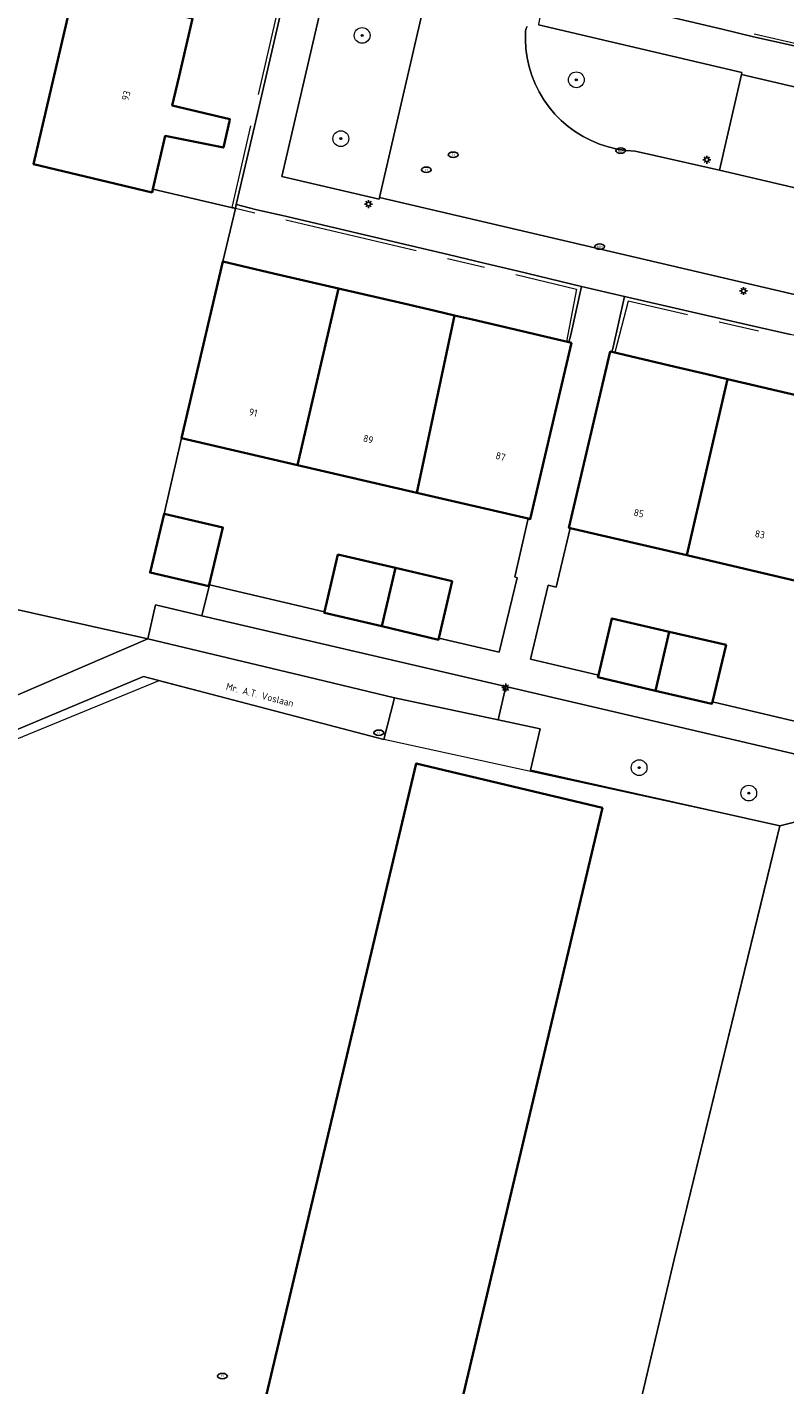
# Model space of a CAD drawing. Header units: metres. Extents: x 253395 to 254027, y 592765 to 593194.
# Tile 68 of 173: x 253589 to 253628, y 592924 to 592993. Entities that reach past the tile are written whole.
import ezdxf
from ezdxf.enums import TextEntityAlignment as Align
from ezdxf.lldxf.tags import DXFTag

# ---------------------------------------------------------------- set-up
doc = ezdxf.new("R2010")
doc.units = ezdxf.units.M
for name, color, linetype, lineweight in [('B-WE-GR-BEPLANTING_CULTUUR_HEESTERS-GV', 254, 'Continuous', 18), ('B-WE-GR-BOOM-S', 254, 'Continuous', 25), ('B-WE-GR-HAAG-G', 254, 'GR-HAAG1-SO', 13), ('B-WE-IE-MEUBILAIR-S', 254, 'Continuous', 25), ('B-WE-KG-GRENS_PERCEEL-G', 254, 'KG-PERCEEL-SO', 18), ('B-WE-OG-BEBOUWING-GV', 254, 'Continuous', 35), ('B-WE-OG-BEBOUWING-T18', 254, 'Continuous', 18), ('B-WE-OG-TERREIN_BEGROEID-GV', 254, 'Continuous', 18), ('B-WE-OG-TERREIN_ERF-GV', 254, 'Continuous', 18), ('B-WE-OG-TOPOGRAFIE-T18', 254, 'Continuous', 18), ('B-WE-VH-OPENVERHARDING-GV', 254, 'Continuous', 18)]:
    doc.layers.add(name, color=color, linetype=linetype, lineweight=lineweight)
doc.styles.add('NLCS-ISO', font='txt')
doc.styles.add('NLCS-ISO-M200-T18', font='txt', dxfattribs={"height": 0.36})
doc.styles.get("Standard").update_dxf_attribs({"font": 'simplex.shx'})
doc.linetypes.add('GR-HAAG1-SO', pattern='A,6,[176,NLCS.SHX,S=0.125,R=0,X=0,Y=0],-2', length=8)
tags = doc.linetypes.add('KG-PERCEEL-SO', pattern='A,5.5,-2,["P",Standard,S=1.8,R=0,X=-0.5,Y=-0.9],-2,5.5,-2,[5,NLCS.SHX,S=0.75,R=0,X=0,Y=0],-2', length=19).pattern_tags.tags
tags[6] = DXFTag(74, 10)

# ---------------------------------------------------------------- blocks, each defined once
blk = doc.blocks.new('SIE-MEUBILAIR_PAAL_LICHTMAST-SO')
for points in [[(-0.62, 0), (-1, 0)], [(-0.71, 0.71), (-0.44, 0.44)], [(0, 1), (0, 0.62)], [(0.44, 0.44), (0.71, 0.71)], [(1, 0), (0.62, 0)], [(-0.71, -0.71), (-0.44, -0.44)], [(0, -0.62), (0, -1)], [(0.44, -0.44), (0.71, -0.71)]]:
    blk.add_lwpolyline(points)
blk.add_circle((0, 0), 0.5)
blk = doc.blocks.new('SIE-MEUBILAIR_PUT_RIOOLPUT-SO')
blk.add_ellipse((0, 0), major_axis=(1.25, 0), ratio=0.54)
at = {"style": 'NLCS-ISO'}
blk.add_text('ri', height=0.75, dxfattribs=at).set_placement((-0.04, 0.07), align=Align.MIDDLE_CENTER)
blk = doc.blocks.new('SIE-MEUBILAIR_PUT_KOLK-SO')
blk.add_ellipse((0, 0), major_axis=(1.25, 0), ratio=0.54)
at = {"style": 'NLCS-ISO'}
blk.add_text('klk', height=0.75, dxfattribs=at).set_placement((0.03, 0), align=Align.MIDDLE_CENTER)
blk = doc.blocks.new('SGR-BOOM_GBKN-SO')
at = {"linetype": 'ByBlock', "lineweight": 18}
h = blk.add_hatch(color=0, dxfattribs=at)
h.dxf.hatch_style = 1
edge = h.paths.add_edge_path()
edge.add_arc((0, 0), 0.25, 0, 360)
at = {"color": 0, "linetype": 'ByBlock', "lineweight": 18}
for radius in [2, 0.25]:
    blk.add_circle((0, 0), radius, dxfattribs=at)
at = {"color": 0, "linetype": 'ByBlock', "lineweight": 18, "style": 'NLCS-ISO'}
blk.add_attdef('SOORT', (2.5, 0), '', height=1.5, dxfattribs=at)

msp = doc.modelspace()

# ---------------------------------------------------------------- linework, layer by layer
at = {"layer": 'B-WE-GR-BEPLANTING_CULTUUR_HEESTERS-GV'}
msp.add_lwpolyline([(253598.271, 592962.764), (253595.92, 592963.316), (253595.522, 592961.587), (253604.037, 592959.558), (253608.034, 592958.605), (253613.302, 592957.476), (253613.69, 592959.169)], close=True, dxfattribs=at)
at = {"layer": 'B-WE-GR-HAAG-G'}
for points in [[(253602.767, 592996.354), (253601.124, 592989.215)], [(253628.344, 592991.81), (253626.287, 592992.285)], [(253599.97, 592983.442), (253599.804, 592983.482), (253600.757, 592987.622)], [(253599.97, 592983.442), (253600.957, 592983.209)], [(253609.133, 592981.273), (253602.535, 592982.835)], [(253610.723, 592980.896), (253612.614, 592980.448)], [(253614.204, 592980.072), (253617.278, 592979.344), (253616.76, 592976.677)], [(253622.898, 592978.039), (253619.891, 592978.733), (253619.217, 592976.116)], [(253626.511, 592977.206), (253624.517, 592977.666)]]:
    msp.add_lwpolyline(points, dxfattribs=at)
at = {"layer": 'B-WE-KG-GRENS_PERCEEL-G'}
for points in [[(253607.506, 592956.478), (253596.081, 592959.466), (253571.733, 592949.468), (253570.677, 592945.03), (253569.286, 592939.397), (253569.054, 592938.379), (253537.957, 592946.198), (253538.592, 592948.896), (253517.294, 592953.723), (253517.714, 592955.435)], [(253512.923, 592903.709), (253533.865, 592901.195), (253558.498, 592898.239), (253600.063, 592893.6), (253613.233, 592892.031), (253622.231, 592930.098), (253627.585, 592952.094), (253607.506, 592956.478)]]:
    msp.add_lwpolyline(points, dxfattribs=at)
at = {"layer": 'B-WE-OG-BEBOUWING-GV'}
for points in [[(253597.11, 592990.146), (253597.791, 592993.08), (253591.772, 592994.476), (253589.73, 592985.671), (253595.742, 592984.25), (253595.78, 592984.416), (253596.407, 592987.116), (253599.36, 592986.52), (253599.664, 592987.869), (253599.687, 592987.971), (253596.765, 592988.658)], [(253605.207, 592979.371), (253601.909, 592980.137), (253600.329, 592980.504), (253599.33, 592980.736), (253597.239, 592971.779), (253603.126, 592970.411)], [(253611.079, 592978.002), (253610.101, 592978.23), (253608.51, 592978.601), (253605.207, 592979.371), (253603.126, 592970.411), (253609.183, 592969.004)], [(253617.017, 592976.617), (253616.892, 592976.646), (253613.585, 592977.418), (253611.993, 592977.789), (253611.079, 592978.002), (253609.183, 592969.004), (253614.823, 592967.694), (253614.928, 592967.67)], [(253624.938, 592974.771), (253623.894, 592975.016), (253622.277, 592975.396), (253619.072, 592976.15), (253618.99, 592976.169), (253616.892, 592967.225), (253616.948, 592967.212), (253622.869, 592965.829)], [(253630.805, 592973.392), (253627.464, 592974.177), (253625.886, 592974.548), (253624.938, 592974.771), (253622.869, 592965.829), (253628.765, 592964.453)], [(253596.356, 592967.932), (253595.645, 592964.952), (253598.627, 592964.259), (253599.338, 592967.239)], [(253608.091, 592965.189), (253605.172, 592965.865), (253604.497, 592962.969), (253604.483, 592962.908), (253607.406, 592962.231)], [(253610.959, 592964.525), (253608.091, 592965.189), (253607.406, 592962.231), (253610.266, 592961.549), (253610.284, 592961.625)], [(253621.981, 592961.954), (253619.072, 592962.626), (253618.387, 592959.746), (253618.362, 592959.64), (253621.289, 592958.958)], [(253624.86, 592961.288), (253621.981, 592961.954), (253621.289, 592958.958), (253624.149, 592958.297), (253624.172, 592958.392)], [(253618.595, 592953.017), (253609.134, 592955.259), (253599.347, 592913.969), (253608.808, 592911.726)]]:
    msp.add_lwpolyline(points, close=True, dxfattribs=at)
at = {"layer": 'B-WE-OG-TERREIN_BEGROEID-GV'}
msp.add_lwpolyline([(253609.006, 592994.228), (253604.691, 592995.257), (253602.323, 592985.049), (253607.257, 592983.899), (253607.278, 592983.989), (253609.522, 592993.707), (253609.528, 592993.824), (253609.506, 592993.94), (253609.456, 592994.046), (253609.382, 592994.137), (253609.288, 592994.207), (253609.179, 592994.252), (253609.164, 592994.203)], close=True, dxfattribs=at)
for points in [[(253576.312, 592994.432), (253574.403, 592986.596), (253583.907, 592984.312), (253583.228, 592981.122), (253579.399, 592965.188), (253595.522, 592961.587), (253595.92, 592963.316), (253598.271, 592962.764), (253598.637, 592964.257), (253598.627, 592964.259), (253595.645, 592964.952), (253596.356, 592967.932), (253597.239, 592971.779), (253599.33, 592980.736), (253599.968, 592983.433), (253595.78, 592984.416), (253595.742, 592984.25), (253589.73, 592985.671), (253591.772, 592994.476)], [(253614.779, 592992.671), (253614.719, 592992.566), (253614.69, 592992.448), (253614.681, 592991.988), (253614.709, 592991.529), (253614.773, 592991.074), (253614.873, 592990.625), (253615.008, 592990.185), (253615.179, 592989.758), (253615.383, 592989.345), (253615.619, 592988.951), (253615.886, 592988.576), (253616.181, 592988.224), (253616.504, 592987.896), (253616.853, 592987.596), (253617.224, 592987.324), (253617.615, 592987.082), (253618.025, 592986.873), (253618.45, 592986.697), (253618.887, 592986.555), (253619.335, 592986.449), (253619.79, 592986.379), (253620.248, 592986.345), (253621.232, 592986.126), (253624.536, 592985.367), (253625.645, 592990.235), (253625.667, 592990.332), (253615.347, 592992.75)], [(253629.76, 592955.422), (253613.69, 592959.169), (253613.302, 592957.476), (253615.433, 592957.019), (253614.937, 592954.929), (253627.585, 592952.094), (253645.755, 592956.631)], [(253645.755, 592956.631), (253627.585, 592952.094), (253626.957, 592949.516), (253622.231, 592930.098), (253617.051, 592908.181), (253619.919, 592909.261), (253622.752, 592910.722), (253626.404, 592912.724), (253628.53, 592914.405)]]:
    msp.add_lwpolyline(points, dxfattribs=at)
at = {"layer": 'B-WE-OG-TERREIN_ERF-GV'}
for points in [[(253629.371, 593013.505), (253624.819, 593014.573), (253623.565, 593009.106), (253618.741, 593010.227), (253618.24, 593008.026), (253623.044, 593006.902), (253619.999, 592993.716), (253619.977, 592993.624), (253624.673, 592992.531), (253626.255, 592992.149), (253628.314, 592991.686)], [(253597.791, 592993.08), (253597.11, 592990.146), (253596.765, 592988.658), (253599.687, 592987.971), (253599.664, 592987.869), (253599.36, 592986.52), (253596.407, 592987.116), (253595.78, 592984.416), (253599.968, 592983.433), (253599.97, 592983.442), (253600.016, 592983.636), (253600.031, 592983.697), (253600.932, 592987.583), (253602.944, 592996.313)], [(253571.677, 592951.315), (253595.522, 592961.587), (253579.399, 592965.188)], [(253617.051, 592908.181), (253622.231, 592930.098), (253626.957, 592949.516), (253627.585, 592952.094), (253614.937, 592954.929), (253615.433, 592957.019), (253613.302, 592957.476), (253608.034, 592958.605), (253607.506, 592956.478), (253595.303, 592959.674), (253571.244, 592949.584)]]:
    msp.add_lwpolyline(points, dxfattribs=at)
for points in [[(253614.249, 592980.267), (253612.657, 592980.632), (253610.768, 592981.088), (253609.179, 592981.471), (253602.58, 592983.027), (253600.996, 592983.377), (253600.023, 592983.634), (253600.031, 592983.697), (253600.016, 592983.636), (253599.97, 592983.442), (253599.968, 592983.433), (253599.33, 592980.736), (253600.329, 592980.504), (253601.909, 592980.137), (253605.207, 592979.371), (253608.51, 592978.601), (253610.101, 592978.23), (253611.079, 592978.002), (253611.993, 592977.789), (253613.585, 592977.418), (253616.892, 592976.646), (253616.979, 592977.024), (253617.527, 592979.471)], [(253619.711, 592978.96), (253619.128, 592976.393), (253619.072, 592976.15), (253622.277, 592975.396), (253623.894, 592975.016), (253624.938, 592974.771), (253625.886, 592974.548), (253627.464, 592974.177), (253630.805, 592973.392), (253634.021, 592972.641), (253635.573, 592972.279), (253636.677, 592972.021), (253637.338, 592974.866), (253636.236, 592975.122), (253634.687, 592975.495), (253628.135, 592977.032), (253626.555, 592977.395), (253624.559, 592977.845), (253622.943, 592978.227)], [(253609.183, 592969.004), (253603.126, 592970.411), (253597.239, 592971.779), (253596.356, 592967.932), (253599.338, 592967.239), (253598.627, 592964.259), (253598.637, 592964.257), (253598.654, 592964.327), (253604.497, 592962.969), (253605.172, 592965.865), (253608.091, 592965.189), (253610.959, 592964.525), (253610.284, 592961.625), (253613.346, 592960.913), (253614.259, 592964.693), (253614.139, 592964.733), (253614.823, 592967.694)], [(253628.765, 592964.453), (253622.869, 592965.829), (253616.948, 592967.212), (253616.236, 592964.216), (253615.834, 592964.316), (253614.939, 592960.553), (253618.387, 592959.746), (253619.072, 592962.626), (253621.981, 592961.954), (253624.86, 592961.288), (253624.172, 592958.392), (253630.061, 592957.014), (253630.694, 592959.885), (253633.693, 592959.21), (253634.583, 592963.094)], [(253609.134, 592955.259), (253618.595, 592953.017), (253608.808, 592911.726), (253599.347, 592913.969)]]:
    msp.add_lwpolyline(points, close=True, dxfattribs=at)
at = {"layer": 'B-WE-VH-OPENVERHARDING-GV'}
for points in [[(253635.128, 592977.471), (253607.278, 592983.989), (253607.257, 592983.899), (253602.323, 592985.049), (253604.691, 592995.257), (253609.006, 592994.228), (253609.292, 592995.345), (253609.407, 592995.306), (253609.529, 592995.296), (253609.649, 592995.317), (253609.76, 592995.367), (253609.856, 592995.443), (253609.93, 592995.54), (253609.977, 592995.652), (253610.062, 592996.042), (253605.256, 592997.198), (253608.299, 593010.351), (253613.108, 593009.247), (253613.629, 593011.426), (253608.811, 593012.577), (253611.873, 593025.772), (253611.775, 593025.795), (253614.431, 593037.18)], [(253619.311, 593036.075), (253616.693, 593024.636), (253613.629, 593011.426), (253613.108, 593009.247), (253610.062, 592996.042), (253609.977, 592995.652), (253609.93, 592995.54), (253609.856, 592995.443), (253609.76, 592995.367), (253609.649, 592995.317), (253609.529, 592995.296), (253609.407, 592995.306), (253609.292, 592995.345), (253609.006, 592994.228), (253609.164, 592994.203), (253609.179, 592994.252), (253609.288, 592994.207), (253609.382, 592994.137), (253609.456, 592994.046), (253609.506, 592993.94), (253609.528, 592993.824), (253609.522, 592993.707), (253607.278, 592983.989), (253635.128, 592977.471)], [(253602.944, 592996.313), (253600.932, 592987.583), (253600.031, 592983.697), (253600.023, 592983.634), (253600.996, 592983.377), (253602.58, 592983.027), (253609.179, 592981.471), (253610.768, 592981.088), (253612.657, 592980.632), (253614.249, 592980.267), (253617.527, 592979.471), (253619.711, 592978.96), (253622.943, 592978.227), (253624.559, 592977.845), (253626.555, 592977.395), (253628.135, 592977.032)], [(253628.314, 592991.686), (253626.255, 592992.149), (253624.673, 592992.531), (253619.977, 592993.624), (253619.999, 592993.716), (253615.179, 592994.833), (253615.091, 592994.459), (253615.081, 592994.345), (253615.098, 592994.232), (253615.142, 592994.127), (253615.211, 592994.036), (253615.3, 592993.964), (253615.403, 592993.916), (253615.569, 592993.889), (253615.355, 592992.791), (253615.347, 592992.75), (253625.667, 592990.332), (253625.645, 592990.235), (253638.646, 592987.192)], [(253637.528, 592982.323), (253624.536, 592985.367), (253621.232, 592986.126), (253620.248, 592986.345), (253619.79, 592986.379), (253619.335, 592986.449), (253618.887, 592986.555), (253618.45, 592986.697), (253618.025, 592986.873), (253617.615, 592987.082), (253617.224, 592987.324), (253616.853, 592987.596), (253616.504, 592987.896), (253616.181, 592988.224), (253615.886, 592988.576), (253615.619, 592988.951), (253615.383, 592989.345), (253615.179, 592989.758), (253615.008, 592990.185), (253614.873, 592990.625), (253614.773, 592991.074), (253614.709, 592991.529), (253614.681, 592991.988), (253614.69, 592992.448), (253614.719, 592992.566), (253614.779, 592992.671)], [(253630.061, 592957.014), (253624.172, 592958.392), (253624.149, 592958.297), (253621.289, 592958.958), (253618.362, 592959.64), (253618.387, 592959.746), (253614.939, 592960.553), (253615.834, 592964.316), (253616.236, 592964.216), (253616.948, 592967.212), (253616.892, 592967.225), (253618.99, 592976.169), (253619.072, 592976.15), (253619.128, 592976.393), (253619.711, 592978.96), (253617.527, 592979.471), (253616.979, 592977.024), (253616.892, 592976.646), (253617.017, 592976.617), (253614.928, 592967.67), (253614.823, 592967.694), (253614.139, 592964.733), (253614.259, 592964.693), (253613.346, 592960.913), (253610.284, 592961.625), (253610.266, 592961.549), (253607.406, 592962.231), (253604.483, 592962.908), (253604.497, 592962.969), (253598.654, 592964.327), (253598.637, 592964.257), (253598.271, 592962.764), (253613.69, 592959.169), (253629.76, 592955.422)]]:
    msp.add_lwpolyline(points, dxfattribs=at)
for points in [[(253625.645, 592990.235), (253624.536, 592985.367), (253637.528, 592982.323), (253638.646, 592987.192)], [(253595.303, 592959.674), (253607.506, 592956.478), (253608.034, 592958.605), (253604.037, 592959.558), (253595.522, 592961.587), (253571.677, 592951.315), (253571.353, 592950.021), (253571.304, 592949.826), (253571.244, 592949.584)]]:
    msp.add_lwpolyline(points, close=True, dxfattribs=at)

# ---------------------------------------------------------------- block references
at = {"layer": 'B-WE-GR-BOOM-S', "xscale": 0.2, "yscale": 0.2, "zscale": 0.2}
for p in [(253606.399, 592992.213), (253617.265, 592989.961), (253605.318, 592986.975), (253620.45, 592955.054), (253626.014, 592953.764)]:
    msp.add_blockref('SGR-BOOM_GBKN-SO', p, dxfattribs=at)
at = {"layer": 'B-WE-IE-MEUBILAIR-S', "xscale": 0.2, "yscale": 0.2, "zscale": 0.2}
for name, p in [('SIE-MEUBILAIR_PUT_KOLK-SO', (253619.515, 592986.37)), ('SIE-MEUBILAIR_PUT_RIOOLPUT-SO', (253611.021, 592986.16)), ('SIE-MEUBILAIR_PAAL_LICHTMAST-SO', (253623.886, 592985.904)), ('SIE-MEUBILAIR_PUT_RIOOLPUT-SO', (253609.655, 592985.396)), ('SIE-MEUBILAIR_PAAL_LICHTMAST-SO', (253606.721, 592983.654)), ('SIE-MEUBILAIR_PUT_KOLK-SO', (253618.448, 592981.494)), ('SIE-MEUBILAIR_PAAL_LICHTMAST-SO', (253625.749, 592979.245)), ('SIE-MEUBILAIR_PAAL_LICHTMAST-SO', (253613.684, 592959.117)), ('SIE-MEUBILAIR_PUT_RIOOLPUT-SO', (253607.247, 592956.827)), ('SIE-MEUBILAIR_PUT_RIOOLPUT-SO', (253599.312, 592924.18))]:
    msp.add_blockref(name, p, dxfattribs=at)

# ---------------------------------------------------------------- texts
at = {"layer": 'B-WE-OG-BEBOUWING-T18', "style": 'NLCS-ISO-M200-T18'}
for s, rotation, p in [('93', 74.1, (253594.423, 592989.16)), ('91', 347.3, (253600.874, 592973.074)), ('89', 344.9, (253606.71, 592971.723)), ('87', 345.1, (253613.422, 592970.846)), ('85', 348.3, (253620.436, 592967.968)), ('83', 349.4, (253626.58, 592966.893))]:
    msp.add_text(s, height=0.36, rotation=rotation, dxfattribs=at).set_placement(p, align=Align.MIDDLE)
at = {"layer": 'B-WE-OG-TOPOGRAFIE-T18', "style": 'NLCS-ISO-M200-T18'}
msp.add_text('Mr. A.T. Voslaan', height=0.36, rotation=345.4, dxfattribs=at).set_placement((253601.213, 592958.746), align=Align.MIDDLE)

doc.saveas('drawing.dxf')
